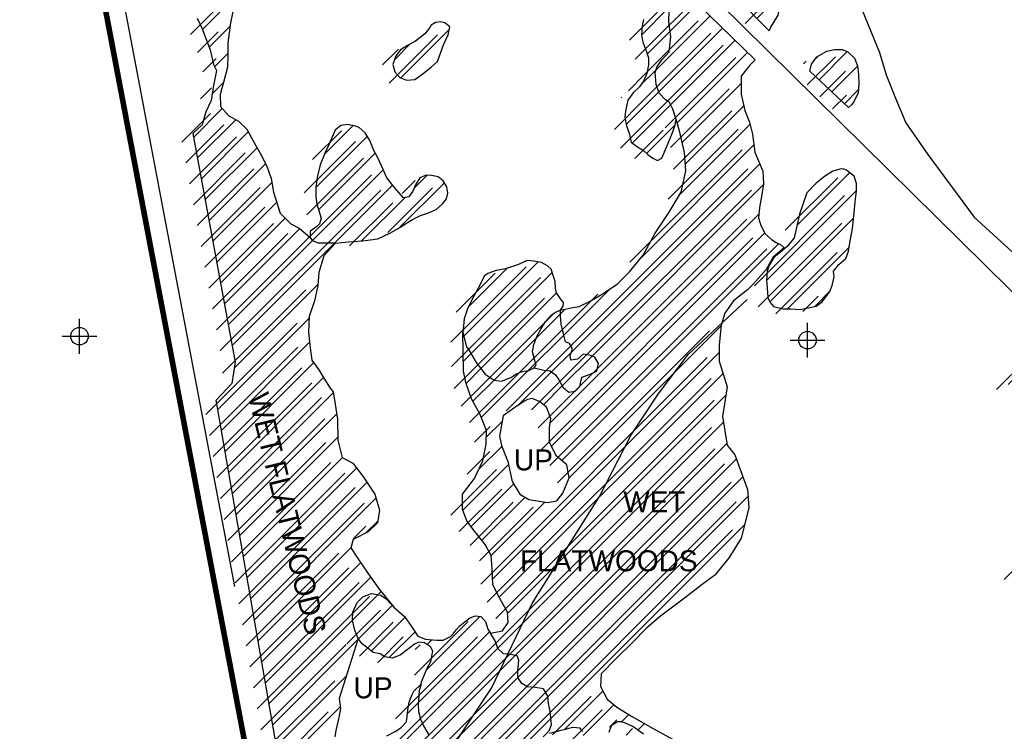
# Model space of a CAD drawing. Extents: x 184591 to 248591, y 837110 to 888536.
# Tile 8 of 12: x 208605 to 215651, y 878231 to 883325. Entities that reach past the tile are written whole.
import ezdxf
from ezdxf.enums import TextEntityAlignment as Align

# ---------------------------------------------------------------- set-up
doc = ezdxf.new("R2010")
doc.units = 0
doc.header["$LTSCALE"] = 800
doc.header["$PDMODE"] = 34
doc.header["$PDSIZE"] = 125
doc.linetypes.add('STREAM', pattern=[0])
doc.layers.get('0').update_dxf_attribs({"linetype": 'CONTINUOUS'})
for name, color, linetype in [('MAJROADS', 9, 'CONTINUOUS'), ('RR', 13, 'CONTINUOUS'), ('SEC', 2, 'CONTINUOUS'), ('TRUNKS', 5, 'STREAM'), ('WETDBA', 11, 'CONTINUOUS'), ('WETFILL', 12, 'CONTINUOUS'), ('WSHEDS', 3, 'CONTINUOUS')]:
    doc.layers.add(name, color=color, linetype=linetype)
doc.layers.get('0').off()

# ---------------------------------------------------------------- blocks, each defined once
blk = doc.blocks.new('*X')
at = {"color": 0}
for p, q in [((209912.9, 883255.3), (210147.7, 883490.2)), ((213259.1, 883242.8), (213455.6, 883439.3)), ((213880.5, 883333.8), (214029.4, 883482.7)), ((213054.3, 883214.8), (213253.3, 883413.8)), ((213159.2, 882966.1), (213545.2, 883352.1)), ((209961.7, 883127.3), (210109.4, 883275)), ((211332.8, 882907.5), (211678.7, 883253.4)), ((213095.2, 883078.8), (213259.1, 883242.8)), ((213178, 882808.1), (213634.8, 883264.9)), ((211286.9, 883038.4), (211399.8, 883151.3)), ((213263.5, 882716.8), (213724.4, 883177.7)), ((209999.6, 882988.4), (210094.6, 883083.5)), ((213309.4, 882586), (213814, 883090.6)), ((214325.4, 882894.8), (214526.7, 883096.1)), ((214299, 883045.2), (214318.6, 883064.9)), ((213046.1, 882853), (213159.2, 882966.1)), ((214416.4, 882809), (214600.4, 882993.1)), ((209982.8, 882794.9), (210062.2, 882874.3)), ((213345.9, 882445.7), (213767.5, 882867.3)), ((212945.5, 882575.7), (213178, 882808.1)), ((212994, 882800.9), (212998.8, 882805.7)), ((214507.3, 882723.3), (214605.7, 882821.6)), ((209849.7, 882485), (210053.7, 882689)), ((212988.7, 882442), (213263.5, 882716.8)), ((213368.2, 882291.2), (213785.9, 882709)), ((209877.2, 882335.7), (210150.7, 882609.2)), ((209904.7, 882186.4), (210240.4, 882522.2)), ((210784.7, 882359.3), (210992, 882566.7)), ((213091.1, 882367.7), (213294.4, 882571)), ((213330.7, 882076.9), (213831.8, 882578)), ((210724.9, 882122.8), (211092, 882489.8)), ((209932.2, 882037.1), (210303.3, 882408.3)), ((213056.1, 881625.6), (213859.3, 882428.8)), ((210743.7, 881964.8), (211149.1, 882370.2)), ((209959.6, 881887.9), (210364.7, 882292.9)), ((210097.1, 881141.4), (211206.2, 882250.6)), ((212553.4, 880946), (213900.6, 882293.3)), ((211425.6, 882116.4), (211520.1, 882210.9)), ((214168.1, 881853.7), (214543.4, 882229)), ((209987.1, 881738.6), (210409.2, 882160.6)), ((210124.6, 880992.1), (211273, 882140.6)), ((211323.6, 881837.6), (211644.1, 882158.1)), ((212701.4, 880917.3), (213926.1, 882142)), ((213948.5, 881457.3), (214593.2, 882102)), ((211050.7, 881741.5), (211359.8, 882050.6)), ((210014.6, 881589.3), (210443.9, 882018.6)), ((210042.1, 881440), (210505.1, 881903)), ((212401, 880440.1), (213894.3, 881933.4)), ((213973.2, 881305.3), (214572.5, 881904.5)), ((210069.6, 881290.7), (210608.6, 881829.7)), ((212410.6, 880273), (213936.3, 881798.7)), ((212484, 880169.6), (214035.6, 881721.2)), ((214100.3, 881255.6), (214540.4, 881695.6)), ((211782.5, 881059.1), (212315, 881591.6)), ((211814.1, 881267.4), (212092.6, 881546)), ((211834.7, 880934.5), (212416.1, 881515.8)), ((210140, 880830.7), (210737.8, 881428.6)), ((212498.4, 881067.9), (212827.3, 881396.7)), ((211905, 880828), (212445.6, 881368.6)), ((214294, 881272.5), (214403, 881381.5)), ((212474.1, 881220.3), (212507.2, 881253.4)), ((210021.7, 880535.7), (210675.5, 881189.5)), ((211999.2, 880745.4), (212474.1, 881220.3)), ((212537.5, 880046.3), (213625.3, 881134.1)), ((211775.9, 881052.5), (211782.5, 881059.1)), ((212243.6, 880813.1), (212498.4, 881067.9)), ((210047.9, 880385.2), (210678.8, 881016)), ((215679.9, 880713.8), (215948.9, 880982.8)), ((211779.2, 880879), (211834.7, 880934.5)), ((211988.9, 879320.9), (213610.4, 880942.4)), ((212411.3, 880804), (212553.4, 880946)), ((212487.5, 880703.4), (212701.4, 880917.3)), ((210074.1, 880234.6), (210708.1, 880868.6)), ((211798.7, 880721.7), (211905, 880828)), ((210100.4, 880084), (210779, 880762.7)), ((211908.4, 880477.8), (212243.6, 880813.1)), ((212036, 879191.2), (213638.2, 880793.5)), ((212169.7, 880562.4), (212411.3, 880804)), ((211847.9, 880594.2), (211999.2, 880745.4)), ((212353.1, 880569), (212487.5, 880703.4)), ((210126.6, 879933.5), (210849.9, 880656.8)), ((212096.3, 879074.8), (213659.1, 880637.6)), ((210152.8, 879782.9), (210873.4, 880503.5)), ((210572.4, 877374.1), (213641.3, 880443)), ((211944.1, 880336.8), (212056.9, 880449.6)), ((210179, 879632.4), (210880.2, 880333.6)), ((210598.6, 877223.5), (213665.3, 880290.2)), ((211891.7, 880107.6), (212055, 880270.9)), ((210205.3, 879481.8), (210914.9, 880191.5)), ((210624.8, 877073), (213733.4, 880181.5)), ((211775.4, 879814.6), (212102.3, 880141.5)), ((210231.5, 879331.3), (211015.7, 880115.5)), ((210651.1, 876922.4), (213780.3, 880051.6)), ((210257.7, 879180.7), (211089.9, 880012.9)), ((211835.1, 879697.4), (212138.8, 880001.2)), ((210677.3, 876771.9), (213816.5, 879911.1)), ((210283.9, 879030.2), (211154.2, 879900.4)), ((211912.7, 879598.3), (212221.2, 879906.7)), ((211979.9, 879488.7), (212362.9, 879871.7)), ((210703.5, 876621.3), (213791.3, 879709.1)), ((211077.4, 879646.9), (211167.2, 879736.6)), ((210310.2, 878879.6), (210974.3, 879543.8)), ((210336.4, 878729.1), (211044.7, 879437.4)), ((215735.1, 879354.8), (215797.2, 879416.9)), ((210362.6, 878578.5), (211117.7, 879333.6)), ((210388.8, 878428), (211192.4, 879231.6)), ((211030.5, 878892.8), (211271.7, 879134.1)), ((211120.1, 878805.7), (211362.5, 879048)), ((211514.3, 878669.5), (211898.2, 879053.4)), ((211249.9, 878758.7), (211434, 878942.8)), ((211378.8, 878357.2), (211965.9, 878944.3)), ((210415.1, 878277.4), (211025.4, 878887.8)), ((211520.1, 878852.1), (211554.2, 878886.2)), ((210441.3, 878126.9), (210943.7, 878629.2)), ((212501.3, 878242.3), (212779.2, 878520.2)), ((210467.5, 877976.3), (210898.1, 878406.9)), ((212637.8, 878202.1), (212856.9, 878421.2)), ((212910.3, 878297.8), (212963.4, 878350.9)), ((213028.7, 878239.4), (213075.8, 878286.6))]:
    blk.add_line(p, q, dxfattribs=at)

msp = doc.modelspace()

# ---------------------------------------------------------------- linework, layer by layer
at = {"layer": 'MAJROADS', "color": 0}
msp.add_lwpolyline([(213139.4, 886311.4), (213314, 886125.8), (213413.3, 885965.8), (213537.3, 885738.7), (213669.3, 885452.8), (213892.8, 885082.5), (214445, 883855), (214757.8, 883090.2), (214806.8, 882930.7), (214872.6, 882762.6), (214946.7, 882586.1), (215104.2, 882358.7), (215436.1, 881912.1), (216359.9, 881067.4), (219554.1, 877926.6), (221816.6, 875697.8)], dxfattribs=at)
at = {"layer": 'RR', "color": 0}
for points in [[(208604.6, 887369), (210141.6, 879267.9)], [(209636.9, 887369), (232280.2, 865032.2), (233421, 863858.3), (233609.7, 863540.5), (233738.8, 863198.5), (233753.2, 862684.7), (233790.8, 862310.4), (233583.2, 853852), (233529.2, 853473.3), (233375.8, 853058.3), (232852.7, 852474.2), (224272.6, 846323.2), (224036.4, 846169)]]:
    msp.add_lwpolyline(points, dxfattribs=at)
at = {"layer": 'SEC', "color": 0}
for p in [(209032.6, 881059.3), (214242.5, 881030.7)]:
    msp.add_point(p, dxfattribs=at)
at = {"layer": 'TRUNKS', "color": 0}
msp.add_lwpolyline([(212812.3, 865044.1), (211821.7, 870362.4), (210895.9, 875079), (210828.2, 875410), (210512.6, 877121.8), (210429.2, 877483.1), (210999.1, 877803), (211695.6, 878124.5), (211685.1, 878093.8), (211980.4, 878541), (212273.5, 879149.7), (212754.5, 879911.6), (212977.9, 880349.1), (213174.8, 880644.3), (213389.3, 880928.8), (213812, 881323.1)], dxfattribs=at)
at = {"layer": 'WETDBA', "color": 0}
for points in [[(213206.9, 883681.3), (213869.1, 883036.9), (213831.2, 883001.4), (213801.5, 882963.1), (213767.7, 882920.8), (213767.3, 882791.5), (213793.8, 882674.1), (213828.5, 882591.8), (213848.8, 882504.6), (213866.6, 882376.4), (213884.1, 882330.8), (213923.9, 882240.7), (213927.4, 882150.2), (213915.1, 882073.2), (213899.4, 881979.4), (213891.3, 881907.1), (213907.1, 881859.8), (213937.9, 881795.3), (213985.7, 881751.7), (214018.9, 881730.5), (214050.9, 881712.7), (214076.3, 881692.1), (213997.8, 881625.6), (213946.5, 881536.8), (213855.9, 881433.9), (213814.4, 881390.5), (213712.3, 881312), (213650.4, 881223.3), (213625.9, 881139.4), (213610.1, 880996.9), (213610.7, 880881.3), (213668.6, 880696.3), (213634.6, 880485.7), (213667.2, 880278.4), (213722.8, 880210.8), (213812.7, 879961.6), (213822.5, 879831.6), (213767.2, 879614.2), (213683.2, 879475.3), (213579.6, 879348.1), (213488.4, 879281.3), (213361.3, 879184.2), (213189.7, 879055.5), (213093.8, 878972.7), (212986.7, 878865.2), (212874, 878751.6), (212764.9, 878642.3), (212762, 878552.7), (212810, 878462.1), (212877.5, 878403.3), (212982.5, 878339.3), (213137.7, 878251.6), (213323.1, 878149.1)], [(210137.5, 883416.5), (210113, 883301.3), (210093.1, 883159), (210094.9, 883071.5), (210092.7, 882985.5), (210064.9, 882884.8), (210039.5, 882788.4), (210041.5, 882702.8), (210100.7, 882635.6), (210170.2, 882599), (210230.6, 882540.3), (210280, 882449.1), (210334.5, 882353.7), (210376.6, 882268.9), (210404.3, 882188.2), (210421.9, 882089.3), (210449.8, 881999.7), (210469.2, 881939.6), (210544.4, 881863.1), (210604.5, 881833.2), (210680.3, 881767.3)], [(212474.5, 881246.8), (212562.4, 881264.6), (212608, 881272.6), (212682.1, 881307.2), (212780.8, 881365.4), (212884.1, 881435.1), (212969.4, 881521), (213067.4, 881639.2), (213153.6, 881797.3), (213253, 881947.4), (213339.3, 882091.2), (213371.8, 882241.8), (213362, 882374.6), (213326.8, 882530.4), (213301.9, 882609.9), (213279.2, 882684.8), (213256.1, 882731.6), (213227.6, 882752.2), (213181, 882799.8), (213158.7, 882859.9), (213152.3, 882947), (213167.6, 882989.3), (213203.6, 883040.6), (213253.4, 883095.2), (213263.8, 883203.2), (213251, 883310.7), (213253.1, 883391)], [(209875.5, 883336.6), (209911, 883260.3), (209942.1, 883178.3), (209968.3, 883110), (209991.9, 883003.7), (210013.3, 882960.9), (209991.7, 882853.3), (209975.3, 882745.5), (209936.3, 882665.4), (209909.4, 882573.3), (209844.9, 882511.2), (210146.4, 880873.3), (210123.4, 880721.6), (210010.3, 880601.4)], [(213069.6, 883326.2), (213058.9, 883280.3), (213054.3, 883214.5), (213064.6, 883163.8), (213084.9, 883109.6), (213103.9, 883052.8), (213105.2, 883001.9), (213092.9, 882938.9), (213068.3, 882883.8), (213040.3, 882844.9), (212994.6, 882801.7), (212957.3, 882749.4), (212939.4, 882669.7), (212935.6, 882626), (212947.4, 882566), (212967.4, 882511.9), (212980.6, 882448), (213018.8, 882419.7), (213069.4, 882389.3), (213099.4, 882359.5), (213134.9, 882334.8), (213170, 882316.7), (213200.1, 882333.5), (213233.5, 882413.1), (213269.4, 882498.8), (213292.6, 882561.8), (213301.9, 882609.9)], [(210952.8, 882575.1), (210903.4, 882568.5), (210862.1, 882533.6), (210816.6, 882428.2), (210791, 882374.2), (210754, 882287.1), (210734.1, 882194.8), (210724.9, 882124.9), (210723.3, 882059.1), (210730.6, 882005.3), (210753.6, 881934.4), (210761.5, 881903.8), (210750.4, 881864.3), (210731.6, 881844.4), (210697.7, 881820.2), (210684.1, 881808), (210683.5, 881788.9), (210683.3, 881765.7)], [(210859, 881726.6), (210864.6, 881726.4), (210954.6, 881734.2), (211060.9, 881742.3), (211112.7, 881748.9), (211168.1, 881757), (211252.6, 881795.7), (211307.8, 881827.9), (211373.7, 881868.3), (211414.9, 881893.9), (211474.1, 881923.5), (211529.6, 881942.8), (211586.3, 881967.1), (211630.5, 882006), (211658.5, 882042), (211668.9, 882082.8), (211661.7, 882129), (211636.4, 882170.8), (211600.4, 882199.5), (211552.6, 882210.7), (211513.9, 882210.9), (211468.7, 882192.8), (211436.6, 882141.6), (211417, 882096.9), (211389.5, 882055.7), (211350.2, 882048.9), (211285.9, 882124.3), (211232, 882192), (211205.3, 882252.6), (211164.5, 882340.7), (211139.8, 882388.2), (211110.9, 882460.6), (211076, 882514.5), (211033, 882552.9), (211000.6, 882564.8), (210972.4, 882570.9), (210952.8, 882575.1)], [(210683.3, 881765.7), (210698.2, 881744.9), (210739.6, 881728.2), (210798.4, 881728.7), (210859, 881726.6)], [(210864.6, 881726.4), (210781.7, 881633.5), (210745, 881516.2), (210737.2, 881421.1), (210714.9, 881311.7), (210675.9, 881201.2), (210671.9, 881088.1), (210682.6, 880975.6), (210694.7, 880886.6), (210744.6, 880819.7), (210781.9, 880757.8), (210826.4, 880687.2), (210849.2, 880661.5), (210860.8, 880588.1), (210879.1, 880465), (210880.4, 880314.7), (210913.5, 880192.3), (210989.8, 880149.4), (211059.3, 880058.6), (211146.3, 879928.5), (211178.7, 879813.5), (211165.4, 879724.4), (211099.5, 879657.9), (210991.7, 879603.9), (210973.5, 879545), (211023.5, 879467.9), (211096.8, 879362.8), (211178.3, 879249), (211285.1, 879117.7), (211358.4, 879053.8), (211408.7, 878982.2), (211454, 878911.4), (211509.1, 878890.6), (211586.6, 878883.1), (211635.3, 878884.3), (211688, 878909.3), (211706.9, 878928.6), (211729.3, 878957.9), (211754.6, 878985.2), (211779.8, 879006.6), (211824.6, 879040.4), (211864.1, 879058.2), (211904.3, 879052.6), (211938.9, 879016.3), (211954.4, 878961.8), (211973.1, 878933.3), (212059.2, 878950.4), (212099.7, 879010.1), (212095.8, 879085.2), (212040.8, 879181.9), (211990.8, 879278.9), (211985.5, 879395.3), (211979.8, 879489.4), (211936.3, 879568.8), (211852.5, 879673.2), (211805.3, 879738.7), (211774, 879818.2), (211773.4, 879928.2), (211859.8, 880040.4), (211920.1, 880167.5), (211943.5, 880287.7), (211944.6, 880384.1), (211898.7, 880502.8), (211838.2, 880611.6), (211796.6, 880727.3), (211780.5, 880810.2), (211775.2, 881086.9)], [(212286.8, 880832.5), (212300.6, 880852.6), (212289.9, 880891.4), (212275.2, 880947.6), (212284.8, 881000.3), (212308, 881061.3), (212334.8, 881109.8), (212367.7, 881165), (212410.1, 881211.8), (212444.3, 881234.6), (212474.5, 881246.8), (212494.7, 881274.3), (212497.5, 881299.9), (212474.5, 881327.2), (212445.6, 881368.6), (212438.7, 881399.8), (212436.9, 881452), (212425.3, 881487.8), (212408.4, 881539), (212382.1, 881563.6), (212339, 881587.9), (212297.2, 881594.3), (212284.2, 881597.4), (212237.3, 881600), (212220.5, 881593.1)], [(212220.5, 881593.1), (212174.3, 881573.3), (212080.7, 881542), (212015.2, 881530.1), (211953.8, 881509.3), (211928.4, 881488.7), (211901.2, 881429.6), (211857.2, 881350.4), (211811.7, 881262.8), (211786.2, 881183), (211775.2, 881086.9)], [(211775.2, 881086.9), (211802.5, 880983.3), (211821.5, 880957.3), (211871.5, 880870.7), (211936, 880788.7), (211999.3, 880745.3), (212053.4, 880738.2), (212119.6, 880764.3), (212154.8, 880788.1), (212186.6, 880801.3), (212215.9, 880809.2), (212248.9, 880813.8), (212286.8, 880832.5), (212355, 880815.5), (212402, 880810.5), (212440.2, 880783.4), (212461.3, 880750.8), (212493.2, 880693.3), (212534.5, 880658), (212580.8, 880666), (212614.3, 880698.6), (212628, 880765.1), (212674.4, 880782.6), (212733.9, 880808.3), (212747.4, 880864), (212719.7, 880908.9), (212686.1, 880924.4), (212636.7, 880930), (212596.8, 880895.5), (212547.8, 880887.6), (212544.4, 880921.9), (212560.8, 880966), (212538.8, 881006), (212510.5, 881019.4), (212498.5, 881067.4), (212480.3, 881146.1), (212473.9, 881206.2), (212474.5, 881246.8)], [(211028.1, 878896.2), (211002.1, 878953), (210985.3, 879026.6), (210988.1, 879082.9), (211020.3, 879152.7), (211060.9, 879192.7), (211122, 879218.2), (211189.8, 879204.6), (211228.5, 879178.5), (211285.1, 879117.7)], [(212350.1, 878192), (212394.2, 878233.7), (212409.7, 878280), (212401.9, 878374.5), (212389.4, 878430.1), (212383.8, 878484), (212353.5, 878536), (212294.4, 878544), (212239.7, 878549.2), (212198.6, 878572.8), (212170.4, 878616.8), (212169.7, 878662.8), (212177.5, 878740.3), (212163.8, 878770.8), (212104.1, 878782.6), (212067.9, 878786.2), (212026.9, 878824.7), (212006.6, 878880), (211973.1, 878933.3)], [(211477, 878569.9), (211481, 878584.3), (211520, 878684.1), (211546.4, 878732), (211562.2, 878805.9), (211544.9, 878835.6), (211502.6, 878863.7), (211460.5, 878870.3), (211429, 878855.8), (211367.1, 878808.4), (211326.8, 878776.8), (211270.8, 878755.5), (211217.7, 878763.7), (211184.5, 878786.2), (211133.9, 878794.2), (211095.7, 878826.1), (211055.3, 878857.8), (211028.1, 878896.2), (210891.7, 878465.1), (210899.6, 878393.6), (210887.7, 878329.1), (210867.1, 878237.2), (210860, 878192.7)], [(211232.9, 878199.4), (211297.5, 878232.8), (211336.6, 878260.8), (211372.6, 878300.3), (211383.6, 878401.6), (211393.1, 878440.6), (211413, 878493.8), (211425.6, 878519.5), (211425.6, 878519.5), (211477, 878569.9)], [(211477, 878569.9), (211464, 878522.7), (211456.3, 878420.8), (211458.5, 878372.4), (211473, 878317.6), (211494.6, 878271.1), (211536, 878200.5)], [(213068.1, 878210.2), (212993, 878265.9), (212939.9, 878289.7), (212909.1, 878298.2), (212882.9, 878298.4), (212836.8, 878270.8), (212822, 878221.7)], [(212633.8, 878230.8), (212616.8, 878253.7), (212563.5, 878258.4), (212524, 878248.4), (212500.3, 878242), (212476.4, 878237.1), (212396.4, 878215)]]:
    msp.add_lwpolyline(points, dxfattribs=at)
for points in [[(213728.8, 883488.9), (213756, 883551), (213799.9, 883583.3), (213849.6, 883596.8), (213907.9, 883591.1), (213959.9, 883584.8), (213999.6, 883569.4), (214027.5, 883509.8), (214031.3, 883453.1), (214040, 883401.7), (214029.3, 883356.8), (213996.7, 883301.3), (213977.5, 883271.2), (213967.4, 883244.8)], [(211538.8, 883268.3), (211505, 883224.3), (211438.3, 883170.7), (211379.1, 883140.8), (211329.2, 883108.7), (211296.3, 883066.7), (211275.7, 883004.5), (211289.4, 882951.2), (211325.9, 882910.3), (211372.9, 882891.4), (211433.6, 882896.9), (211492.6, 882939.4), (211548.9, 882985.5), (211594, 883026.1), (211636.6, 883143.7), (211672.1, 883216.1), (211682.2, 883273.2), (211646.6, 883302.9), (211616.7, 883308.6), (211580.7, 883305.2), (211548.7, 883286)], [(214260.3, 882956.2), (214271.1, 883006.7), (214309.4, 883059.7), (214380, 883099.4), (214436.6, 883110.5), (214490.5, 883110.6), (214532.2, 883093.9), (214578.4, 883049.9), (214600.3, 882993.8), (214608.5, 882932.8), (214608.9, 882865.7), (214604.2, 882800.8), (214573.8, 882735.8), (214558, 882716.3), (214536.9, 882695.4)], [(214483.2, 882257.4), (214425, 882240.4), (214365.3, 882202.8), (214303.8, 882154), (214238.8, 882084.6), (214208.7, 882001.6), (214186.3, 881932.1), (214164.4, 881837.8), (214147.1, 881764.4), (214098.4, 881704.9), (214063.6, 881672.8), (214001.5, 881623.6), (213970.5, 881569.7), (213954.9, 881526.4), (213948.3, 881458.9), (213954, 881405.4), (213959.4, 881336.5), (213975, 881301.4), (213999, 881270.8), (214068.8, 881255.7), (214123, 881255.5), (214191.2, 881249.9), (214238.6, 881258.8), (214304.1, 881275), (214347.1, 881304.3), (214402.4, 881380.1), (214419.5, 881421.1), (214433.7, 881483.9), (214429.3, 881524.5), (214467.3, 881571.8), (214516.7, 881615.5), (214535.8, 881667.8), (214545.8, 881728.8), (214565.2, 881831), (214576.2, 881942.3), (214582.9, 882020.8), (214593.2, 882097.7), (214593.1, 882151.2), (214577.8, 882204.2), (214548, 882225.4), (214521.4, 882246.6), (214502.4, 882254.9)], [(212218, 880593.5), (212148, 880548.4), (212064.2, 880489.6), (212037.5, 880343), (212052.8, 880276.4), (212098.1, 880161.4), (212128.2, 880018.3), (212183.2, 879929.1), (212248.3, 879890.7), (212381.4, 879868.6), (212447.7, 879881.7), (212491.6, 879934.9), (212537.7, 880045.3), (212519.9, 880139.7), (212447.3, 880200.1), (212397.3, 880299.5), (212396.4, 880403.4), (212404.7, 880470.4), (212375.1, 880550.2), (212325.2, 880592.8), (212272.4, 880612.6), (212239.6, 880606.5)]]:
    msp.add_lwpolyline(points, close=True, dxfattribs=at)
at = {"layer": 'WETFILL', "color": 0}
msp.add_lwpolyline([(211394.3, 873244.5), (211295.7, 873221.3), (210010.3, 880601.4)], dxfattribs=at)
at = {"layer": 'WSHEDS', "color": 0, "const_width": 40}
msp.add_lwpolyline([(214326.1, 887369), (214326.1, 886315.4, -0.414214), (214296.1, 886285.4), (212860.2, 886285.4, 0.578843), (212834.3, 886240.3), (213514.5, 885074.1, -0.578843), (213488.6, 885029), (208944.6, 885029, 0.470347), (208915.1, 884993.4), (213198, 862454.4, -0.477114)], format="xyb", dxfattribs=at)

# ---------------------------------------------------------------- block references
at = {"layer": 'WETFILL', "color": 0}
for p in [(-84.7, -36.3), (0, 0), (0, 0), (0, 0), (0, 0), (0, 0), (0, 0), (0, 0), (0, 0), (0, 0), (0, 0), (0, 0), (0, 0), (0, 0), (0, 0), (0, 0), (0, 0), (0, 0), (0, 0), (0, 0), (0, 0), (0, 0), (0, 0), (0, 0), (0, 0), (0, 0), (0, 0), (0, 0), (0, 0), (0, 0), (0, 0), (0, 0), (0, 0), (0, 0), (0, 0), (0, 0), (0, 0), (0, 0), (0, 0), (0, 0), (0, 0), (0, 0), (0, 0)]:
    msp.add_blockref('*X', p, dxfattribs=at)

# ---------------------------------------------------------------- texts
at = {"layer": 'WETDBA', "color": 0}
msp.add_text('WET FLATWOODS', height=150, rotation=283.64961, dxfattribs=at).set_placement((210447.2, 879771.9), align=Align.CENTER)
for s, p in [('UP', (212281.5, 880098.9)), ('WET', (213146.5, 879799.3)), ('FLATWOODS', (212820.8, 879376.8)), ('UP', (211133.7, 878467.6))]:
    msp.add_text(s, height=150, dxfattribs=at).set_placement(p, align=Align.CENTER)

doc.saveas('drawing.dxf')
